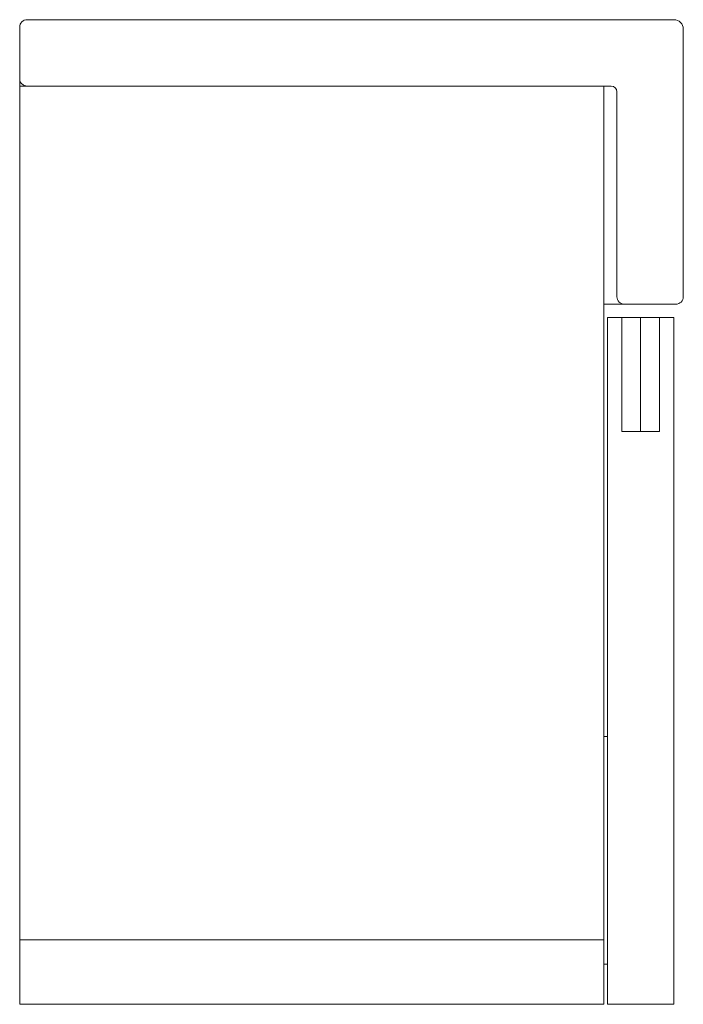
# Model space of a CAD drawing. Header units: millimetres. Extents: x 254.04 to 254.39, y 237.159 to 237.678.
import ezdxf

# ---------------------------------------------------------------- set-up
doc = ezdxf.new("R2010")
doc.units = ezdxf.units.MM
doc.layers.add('SANINDUSA', color=3, linetype='Continuous')

msp = doc.modelspace()

# ---------------------------------------------------------------- linework, layer by layer
at = {"layer": 'SANINDUSA', "linetype": 'Continuous', "lineweight": 15}
for p, q in [((254.04351, 237.6778), (254.38451, 237.6778)), ((254.03951, 237.6728), (254.03951, 237.6738)), ((254.03951, 237.6468), (254.03951, 237.6728)), ((254.38951, 237.6728), (254.38951, 237.5318)), ((254.03951, 237.6428), (254.03951, 237.6468)), ((254.03951, 237.6428), (254.03951, 237.1928)), ((254.34751, 237.6428), (254.03951, 237.6428)), ((254.34751, 237.1928), (254.34751, 237.6428)), ((254.35151, 237.6428), (254.34751, 237.6428)), ((254.35451, 237.5318), (254.35451, 237.6398)), ((254.35151, 237.5278), (254.34751, 237.5278)), ((254.35851, 237.5278), (254.35151, 237.5278)), ((254.38451, 237.5278), (254.35851, 237.5278)), ((254.38551, 237.5278), (254.38451, 237.5278)), ((254.34951, 237.5208), (254.34951, 237.1588)), ((254.35701, 237.5208), (254.34951, 237.5208)), ((254.35701, 237.4608), (254.35701, 237.5208)), ((254.35701, 237.5208), (254.36701, 237.5208)), ((254.36701, 237.5208), (254.36701, 237.4608)), ((254.36701, 237.5208), (254.37701, 237.5208)), ((254.37701, 237.5208), (254.37701, 237.4608)), ((254.38451, 237.5208), (254.37701, 237.5208)), ((254.38451, 237.5208), (254.38451, 237.1588)), ((254.35701, 237.4608), (254.37701, 237.4608)), ((254.34751, 237.29996), (254.34951, 237.29996)), ((254.03951, 237.1928), (254.34751, 237.1928)), ((254.03951, 237.1928), (254.03951, 237.1588)), ((254.03951, 237.1928), (254.34751, 237.1928)), ((254.34751, 237.1928), (254.34751, 237.1588)), ((254.34751, 237.17996), (254.34951, 237.17996)), ((254.03951, 237.1588), (254.34751, 237.1588)), ((254.38451, 237.1588), (254.34951, 237.1588))]:
    msp.add_line(p, q, dxfattribs=at)
for centre, radius, start, end in [((254.04351, 237.6738), 0.004, 90, 180), ((254.38451, 237.6728), 0.005, 0, 90), ((254.04351, 237.6468), 0.004, 180, 270), ((254.35151, 237.6398), 0.003, 0, 90), ((254.35851, 237.5318), 0.004, 180, 270), ((254.38551, 237.5318), 0.004, 270, 0)]:
    msp.add_arc(centre, radius, start, end, dxfattribs=at)

doc.saveas('drawing.dxf')
